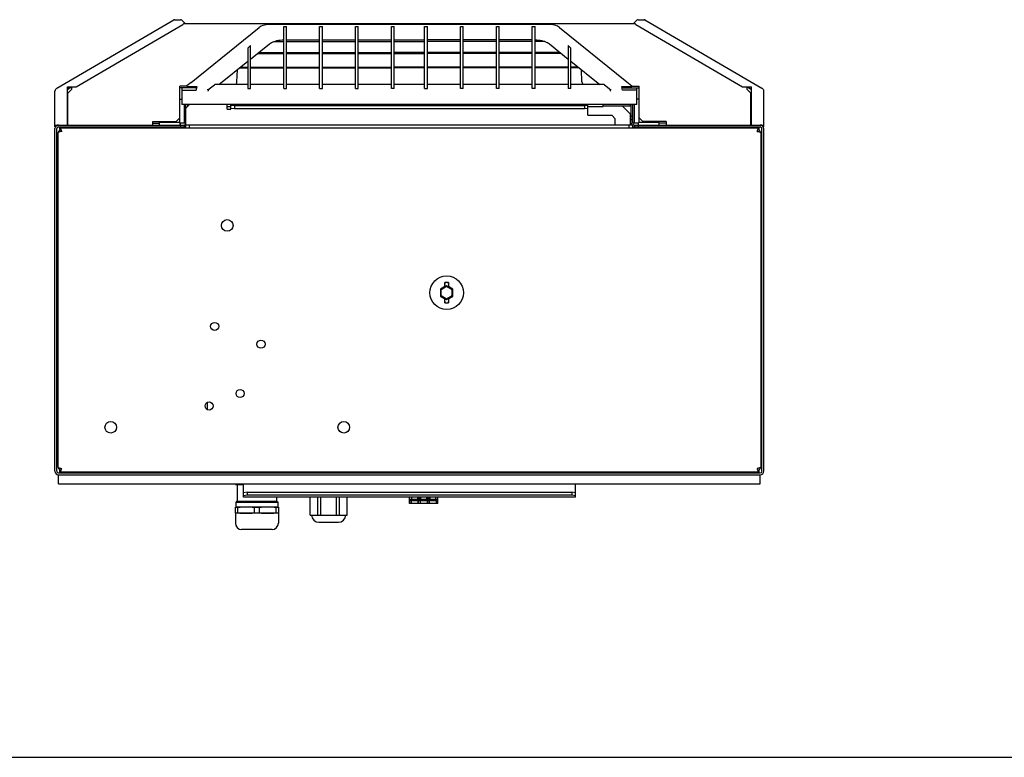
# Model space of a CAD drawing. Header units: inches. Extents: x 0 to 110, y 0 to 85.
# Tile 2 of 13: x 26 to 47, y 0 to 16. Entities that reach past the tile are written whole.
import ezdxf

# ---------------------------------------------------------------- set-up
doc = ezdxf.new("R2010")
doc.units = ezdxf.units.IN
doc.header["$LTSCALE"] = 6.05
doc.header["$MEASUREMENT"] = 0
doc.layers.get('0').update_dxf_attribs({"linetype": 'CONTINUOUS'})

msp = doc.modelspace()

# ---------------------------------------------------------------- linework, layer by layer
at = {"color": 7, "linetype": 'Continuous'}
for p, q in [((26.625, 14.689), (29.192, 16.187)), ((27.051, 14.721), (29.393, 16.087)), ((29.212, 16.192), (29.343, 16.192)), ((29.371, 16.181), (29.438, 16.114)), ((29.415, 16.106), (39.308, 16.106)), ((29.421, 16.114), (29.438, 16.114)), ((29.572, 14.815), (31.069, 16.024)), ((31.085, 16.035), (31.069, 16.024)), ((31.112, 16.05), (31.085, 16.035)), ((31.326, 16.089), (31.305, 16.089)), ((37.397, 16.089), (31.326, 16.089)), ((31.606, 14.683), (31.606, 16.04)), ((31.665, 16.035), (31.606, 16.035)), ((31.665, 14.683), (31.665, 16.04)), ((32.393, 14.683), (32.393, 16.04)), ((32.452, 16.035), (32.393, 16.035)), ((32.452, 14.683), (32.452, 16.04)), ((33.181, 14.683), (33.181, 16.04)), ((33.24, 16.035), (33.181, 16.035)), ((33.24, 14.683), (33.24, 16.04)), ((33.968, 14.683), (33.968, 16.04)), ((34.027, 16.035), (33.968, 16.035)), ((34.027, 14.683), (34.027, 16.04)), ((34.697, 14.683), (34.697, 16.04)), ((34.756, 16.035), (34.697, 16.035)), ((34.756, 14.683), (34.756, 16.04)), ((35.484, 14.683), (35.484, 16.04)), ((35.543, 16.035), (35.484, 16.035)), ((35.543, 14.683), (35.543, 16.04)), ((36.271, 14.683), (36.271, 16.04)), ((36.33, 16.035), (36.271, 16.035)), ((36.33, 14.683), (36.33, 16.04)), ((37.059, 14.683), (37.059, 16.04)), ((37.118, 16.035), (37.059, 16.035)), ((37.118, 14.683), (37.118, 16.04)), ((37.421, 16.089), (37.397, 16.089)), ((37.637, 16.036), (37.609, 16.051)), ((37.655, 16.024), (37.637, 16.036)), ((37.655, 16.024), (39.134, 14.829)), ((39.286, 16.114), (39.353, 16.181)), ((39.302, 16.114), (39.286, 16.114)), ((39.331, 16.087), (41.672, 14.721)), ((39.381, 16.192), (39.512, 16.192)), ((39.531, 16.187), (42.098, 14.689)), ((30.819, 15.564), (30.878, 15.627)), ((30.819, 15.564), (30.819, 14.683)), ((30.878, 15.328), (31.291, 15.662)), ((30.878, 14.683), (30.878, 15.627)), ((31.393, 15.714), (31.606, 15.714)), ((31.665, 15.751), (32.393, 15.751)), ((31.665, 15.714), (32.393, 15.714)), ((32.452, 15.751), (33.181, 15.751)), ((32.452, 15.714), (33.181, 15.714)), ((33.24, 15.751), (33.968, 15.751)), ((33.24, 15.714), (33.968, 15.714)), ((34.027, 15.751), (34.697, 15.751)), ((34.027, 15.714), (34.697, 15.714)), ((35.484, 15.751), (34.756, 15.751)), ((35.484, 15.714), (34.756, 15.714)), ((36.271, 15.751), (35.543, 15.751)), ((36.271, 15.714), (35.543, 15.714)), ((37.059, 15.751), (36.33, 15.751)), ((37.059, 15.714), (36.33, 15.714)), ((37.331, 15.714), (37.118, 15.714)), ((37.433, 15.662), (37.846, 15.328)), ((37.846, 15.627), (37.846, 14.683)), ((37.905, 15.564), (37.846, 15.627)), ((37.905, 14.683), (37.905, 15.564)), ((31.032, 15.453), (31.606, 15.453)), ((31.058, 15.474), (31.606, 15.474)), ((31.665, 15.474), (32.393, 15.474)), ((31.665, 15.453), (32.393, 15.453)), ((32.452, 15.474), (33.181, 15.474)), ((32.452, 15.453), (33.181, 15.453)), ((33.24, 15.474), (33.968, 15.474)), ((33.24, 15.453), (33.968, 15.453)), ((34.697, 15.474), (34.027, 15.474)), ((34.027, 15.453), (34.697, 15.453)), ((35.484, 15.474), (34.756, 15.474)), ((35.484, 15.453), (34.756, 15.453)), ((36.271, 15.474), (35.543, 15.474)), ((36.271, 15.453), (35.543, 15.453)), ((37.059, 15.474), (36.33, 15.474)), ((37.059, 15.453), (36.33, 15.453)), ((37.666, 15.474), (37.118, 15.474)), ((37.692, 15.453), (37.118, 15.453)), ((30.182, 14.767), (30.819, 15.281)), ((30.634, 15.132), (30.819, 15.132)), ((30.66, 15.152), (30.819, 15.152)), ((30.878, 15.152), (31.606, 15.152)), ((30.878, 15.132), (31.606, 15.132)), ((31.665, 15.152), (32.393, 15.152)), ((31.665, 15.132), (32.393, 15.132)), ((32.452, 15.152), (33.181, 15.152)), ((32.452, 15.132), (33.181, 15.132)), ((33.24, 15.152), (33.968, 15.152)), ((33.24, 15.132), (33.968, 15.132)), ((34.697, 15.152), (34.027, 15.152)), ((34.697, 15.132), (34.027, 15.132)), ((35.484, 15.152), (34.756, 15.152)), ((35.484, 15.132), (34.756, 15.132)), ((36.271, 15.152), (35.543, 15.152)), ((36.271, 15.132), (35.543, 15.132)), ((37.059, 15.152), (36.33, 15.152)), ((37.059, 15.132), (36.33, 15.132)), ((37.846, 15.152), (37.118, 15.152)), ((37.846, 15.132), (37.118, 15.132)), ((37.905, 15.281), (38.538, 14.77)), ((38.064, 15.152), (37.905, 15.152)), ((38.09, 15.132), (37.905, 15.132)), ((30.576, 14.828), (30.588, 15.094)), ((38.148, 14.828), (38.136, 15.094)), ((26.859, 13.879), (26.859, 14.715)), ((26.859, 14.715), (27.016, 14.715)), ((26.872, 14.649), (26.872, 14.715)), ((26.89, 14.685), (26.943, 14.715)), ((26.948, 14.715), (26.948, 14.66)), ((29.322, 13.938), (29.322, 14.732)), ((29.477, 14.732), (29.322, 14.732)), ((29.673, 14.696), (29.322, 14.696)), ((29.371, 14.696), (29.371, 14.332)), ((29.572, 14.815), (29.48, 14.741)), ((29.52, 14.722), (29.702, 14.722)), ((29.673, 14.722), (29.673, 14.696)), ((29.673, 14.696), (29.697, 14.702)), ((29.685, 14.646), (29.702, 14.722)), ((29.942, 14.649), (30.083, 14.763)), ((30.819, 14.767), (30.094, 14.767)), ((30.207, 14.774), (30.819, 14.774)), ((30.878, 14.774), (31.606, 14.774)), ((31.606, 14.767), (30.878, 14.767)), ((31.665, 14.774), (32.393, 14.774)), ((32.393, 14.767), (31.665, 14.767)), ((32.452, 14.774), (33.181, 14.774)), ((33.181, 14.767), (32.452, 14.767)), ((33.24, 14.774), (33.968, 14.774)), ((33.968, 14.767), (33.24, 14.767)), ((34.027, 14.774), (34.697, 14.774)), ((34.697, 14.767), (34.027, 14.767)), ((34.756, 14.774), (35.484, 14.774)), ((35.484, 14.767), (34.756, 14.767)), ((35.543, 14.774), (36.271, 14.774)), ((36.271, 14.767), (35.543, 14.767)), ((36.33, 14.774), (37.059, 14.774)), ((37.059, 14.767), (36.33, 14.767)), ((37.118, 14.774), (37.846, 14.774)), ((37.846, 14.767), (37.118, 14.767)), ((37.905, 14.774), (38.517, 14.774)), ((38.63, 14.767), (37.905, 14.767)), ((38.641, 14.763), (38.782, 14.649)), ((39.022, 14.722), (39.204, 14.722)), ((39.039, 14.646), (39.022, 14.722)), ((39.026, 14.702), (39.051, 14.696)), ((39.051, 14.722), (39.051, 14.696)), ((39.051, 14.696), (39.402, 14.696)), ((39.134, 14.829), (39.244, 14.741)), ((39.247, 14.732), (39.402, 14.732)), ((39.353, 14.332), (39.353, 14.696)), ((39.402, 13.938), (39.402, 14.732)), ((41.708, 14.715), (41.865, 14.715)), ((41.776, 14.66), (41.776, 14.715)), ((41.781, 14.715), (41.834, 14.685)), ((41.852, 14.715), (41.852, 14.649)), ((41.865, 13.879), (41.865, 14.715)), ((26.586, 13.84), (26.586, 14.621)), ((26.869, 14.581), (26.948, 14.66)), ((26.869, 13.879), (26.869, 14.581)), ((29.371, 14.646), (29.685, 14.646)), ((29.958, 14.657), (29.955, 14.654)), ((30.819, 14.683), (30.878, 14.683)), ((31.606, 14.683), (31.665, 14.683)), ((32.393, 14.683), (32.452, 14.683)), ((33.181, 14.683), (33.24, 14.683)), ((34.027, 14.683), (33.968, 14.683)), ((34.697, 14.683), (34.756, 14.683)), ((35.543, 14.683), (35.484, 14.683)), ((36.33, 14.683), (36.271, 14.683)), ((37.118, 14.683), (37.059, 14.683)), ((37.905, 14.683), (37.846, 14.683)), ((38.769, 14.654), (38.765, 14.657)), ((38.779, 14.621), (38.777, 14.628)), ((39.353, 14.646), (39.039, 14.646)), ((41.776, 14.66), (41.855, 14.581)), ((41.855, 13.879), (41.855, 14.581)), ((42.138, 13.84), (42.138, 14.621)), ((29.322, 14.45), (29.371, 14.45)), ((39.353, 14.332), (29.371, 14.332)), ((29.431, 13.919), (29.431, 14.332)), ((29.46, 14.253), (29.539, 14.332)), ((29.46, 13.82), (29.46, 14.332)), ((29.5, 14.293), (29.5, 14.332)), ((29.51, 14.332), (29.51, 14.303)), ((30.366, 14.225), (30.366, 14.332)), ((30.366, 14.287), (30.445, 14.287)), ((30.445, 14.225), (30.445, 14.323)), ((38.279, 14.323), (30.445, 14.323)), ((30.523, 14.301), (30.445, 14.308)), ((30.523, 14.301), (30.523, 14.242)), ((38.201, 14.301), (30.523, 14.301)), ((30.819, 14.332), (30.819, 14.323)), ((32.787, 14.332), (32.787, 14.323)), ((32.984, 14.323), (32.984, 14.332)), ((35.74, 14.332), (35.74, 14.323)), ((35.937, 14.323), (35.937, 14.332)), ((37.905, 14.332), (37.905, 14.323)), ((38.279, 14.308), (38.201, 14.301)), ((38.201, 14.301), (38.201, 14.242)), ((38.279, 14.096), (38.279, 14.323)), ((38.279, 14.287), (38.614, 14.287)), ((38.614, 14.287), (38.614, 14.332)), ((39.214, 14.292), (38.614, 14.292)), ((39.04, 14.292), (39.216, 14.116)), ((39.214, 14.292), (39.214, 14.333)), ((39.224, 14.332), (39.224, 13.919)), ((39.263, 13.919), (39.263, 14.332)), ((39.293, 14.332), (39.293, 13.919)), ((39.402, 14.45), (39.353, 14.45)), ((30.366, 14.225), (30.445, 14.225)), ((30.445, 14.249), (30.523, 14.242)), ((30.523, 14.242), (38.201, 14.242)), ((38.201, 14.242), (38.279, 14.249)), ((38.279, 14.096), (38.801, 14.096)), ((38.801, 14.096), (38.88, 14.017)), ((39.216, 13.879), (39.216, 14.116)), ((39.263, 14.076), (39.224, 14.076)), ((26.586, 13.879), (29.421, 13.879)), ((26.597, 13.84), (26.586, 13.84)), ((26.665, 13.84), (29.46, 13.84)), ((26.869, 13.978), (26.859, 13.978)), ((26.869, 13.938), (26.859, 13.938)), ((28.731, 13.879), (28.731, 13.958)), ((28.731, 13.958), (29.243, 13.958)), ((28.731, 13.919), (28.88, 13.919)), ((28.88, 13.879), (28.88, 13.938)), ((29.332, 13.938), (28.88, 13.938)), ((28.901, 13.84), (28.901, 13.82)), ((29.004, 13.84), (29.004, 13.82)), ((29.208, 13.84), (29.208, 13.82)), ((29.322, 14.037), (29.243, 13.958)), ((29.311, 13.84), (29.311, 13.82)), ((29.332, 13.879), (29.332, 13.938)), ((29.46, 13.919), (29.332, 13.919)), ((29.341, 13.879), (29.341, 13.919)), ((29.342, 13.879), (29.342, 13.84)), ((29.421, 13.879), (29.421, 13.84)), ((39.263, 13.879), (29.46, 13.879)), ((29.539, 13.82), (29.539, 13.879)), ((38.88, 13.879), (38.88, 14.017)), ((39.185, 13.82), (39.185, 13.879)), ((39.263, 13.997), (39.224, 13.997)), ((39.391, 13.919), (39.263, 13.919)), ((39.263, 13.82), (39.263, 13.879)), ((39.263, 13.84), (42.059, 13.84)), ((39.303, 13.879), (42.138, 13.879)), ((39.303, 13.879), (39.303, 13.84)), ((39.382, 13.919), (39.382, 13.879)), ((39.382, 13.879), (39.382, 13.84)), ((39.844, 13.938), (39.391, 13.938)), ((39.391, 13.879), (39.391, 13.938)), ((39.481, 13.958), (39.402, 14.037)), ((39.413, 13.84), (39.413, 13.82)), ((39.993, 13.958), (39.481, 13.958)), ((39.516, 13.84), (39.516, 13.82)), ((39.72, 13.84), (39.72, 13.82)), ((39.822, 13.84), (39.822, 13.82)), ((39.844, 13.879), (39.844, 13.938)), ((39.993, 13.919), (39.844, 13.919)), ((39.993, 13.958), (39.993, 13.879)), ((41.855, 13.978), (41.865, 13.978)), ((41.855, 13.938), (41.865, 13.938)), ((42.127, 13.84), (42.138, 13.84)), ((26.586, 6.281), (26.586, 13.801)), ((26.626, 6.281), (26.626, 13.801)), ((26.655, 6.366), (26.655, 13.716)), ((26.695, 13.781), (26.695, 13.82)), ((26.695, 13.82), (42.029, 13.82)), ((26.695, 13.781), (26.701, 13.78)), ((26.734, 13.741), (26.718, 13.738)), ((41.995, 13.757), (41.99, 13.741)), ((41.99, 13.741), (42.006, 13.738)), ((42, 13.772), (41.995, 13.757)), ((42.005, 13.785), (42, 13.772)), ((42.029, 13.82), (42.029, 13.781)), ((42.069, 13.716), (42.069, 6.366)), ((42.098, 6.281), (42.098, 13.801)), ((42.138, 6.281), (42.138, 13.801)), ((26.655, 13.21), (26.626, 13.21)), ((42.097, 13.21), (42.069, 13.21)), ((35.219, 10.375), (35.218, 10.327)), ((35.22, 10.42), (35.219, 10.375)), ((35.22, 10.406), (35.22, 10.42)), ((35.221, 10.381), (35.221, 10.333)), ((35.136, 10.333), (35.041, 10.278)), ((35.041, 10.278), (35.057, 10.269)), ((35.041, 10.278), (35.041, 10.119)), ((35.137, 10.319), (35.053, 10.271)), ((35.053, 10.271), (35.053, 10.126)), ((35.057, 10.269), (35.179, 10.339)), ((35.057, 10.128), (35.057, 10.269)), ((35.137, 10.319), (35.136, 10.333)), ((35.137, 10.319), (35.139, 10.317)), ((35.179, 10.349), (35.139, 10.327)), ((35.139, 10.317), (35.179, 10.34)), ((35.139, 10.326), (35.139, 10.327)), ((35.139, 10.317), (35.139, 10.326)), ((35.218, 10.327), (35.179, 10.349)), ((35.179, 10.339), (35.179, 10.349)), ((35.179, 10.34), (35.218, 10.317)), ((35.179, 10.339), (35.301, 10.269)), ((35.218, 10.327), (35.218, 10.326)), ((35.218, 10.317), (35.218, 10.326)), ((35.218, 10.317), (35.221, 10.319)), ((35.317, 10.278), (35.221, 10.333)), ((35.221, 10.333), (35.221, 10.319)), ((35.304, 10.271), (35.221, 10.319)), ((35.301, 10.269), (35.317, 10.278)), ((35.301, 10.269), (35.301, 10.128)), ((35.304, 10.126), (35.304, 10.271)), ((35.317, 10.119), (35.317, 10.278)), ((35.041, 10.119), (35.057, 10.128)), ((35.041, 10.119), (35.136, 10.064)), ((35.053, 10.126), (35.137, 10.078)), ((35.179, 10.057), (35.057, 10.128)), ((35.136, 10.064), (35.137, 10.078)), ((35.136, 10.015), (35.136, 10.064)), ((35.139, 10.079), (35.137, 10.078)), ((35.138, 9.976), (35.139, 10.021)), ((35.138, 9.99), (35.138, 9.976)), ((35.179, 10.056), (35.139, 10.079)), ((35.139, 10.071), (35.139, 10.079)), ((35.139, 10.069), (35.139, 10.071)), ((35.139, 10.069), (35.179, 10.047)), ((35.139, 10.021), (35.139, 10.069)), ((35.301, 10.128), (35.179, 10.057)), ((35.218, 10.079), (35.179, 10.056)), ((35.179, 10.047), (35.218, 10.069)), ((35.179, 10.057), (35.179, 10.047)), ((35.221, 10.078), (35.218, 10.079)), ((35.218, 10.079), (35.218, 10.071)), ((35.218, 10.071), (35.218, 10.069)), ((35.221, 10.078), (35.304, 10.126)), ((35.221, 10.064), (35.317, 10.119)), ((35.221, 10.078), (35.221, 10.064)), ((35.301, 10.128), (35.317, 10.119)), ((29.933, 7.63), (29.933, 7.793)), ((26.627, 7.462), (26.655, 7.462)), ((42.069, 7.462), (42.098, 7.462)), ((26.655, 6.366), (26.657, 6.363)), ((26.695, 6.261), (26.695, 6.301)), ((26.718, 6.343), (26.734, 6.34)), ((26.719, 6.296), (26.724, 6.31)), ((26.724, 6.31), (26.729, 6.325)), ((26.729, 6.325), (26.734, 6.34)), ((42.006, 6.343), (41.99, 6.34)), ((42.029, 6.301), (42.023, 6.302)), ((42.029, 6.301), (42.029, 6.261)), ((42.069, 6.366), (42.067, 6.363)), ((42.059, 6.241), (26.665, 6.241)), ((26.665, 6.005), (26.665, 6.202)), ((26.665, 6.202), (42.059, 6.202)), ((42.029, 6.261), (26.695, 6.261)), ((28.527, 6.241), (28.527, 6.261)), ((28.63, 6.241), (28.63, 6.261)), ((28.834, 6.241), (28.834, 6.261)), ((28.937, 6.241), (28.937, 6.261)), ((29.023, 6.241), (29.023, 6.261)), ((29.228, 6.241), (29.228, 6.261)), ((29.33, 6.241), (29.33, 6.261)), ((29.933, 6.241), (29.933, 6.261)), ((30.012, 6.241), (30.012, 6.261)), ((33.594, 6.241), (33.594, 6.261)), ((33.673, 6.241), (33.673, 6.261)), ((33.988, 6.261), (33.988, 6.241)), ((34.067, 6.261), (34.067, 6.241)), ((34.377, 6.261), (34.377, 6.241)), ((34.394, 6.261), (34.394, 6.241)), ((34.409, 6.261), (34.41, 6.241)), ((34.544, 6.241), (34.545, 6.261)), ((34.609, 6.261), (34.61, 6.241)), ((34.744, 6.241), (34.745, 6.261)), ((34.809, 6.261), (34.81, 6.241)), ((34.944, 6.241), (34.945, 6.261)), ((34.977, 6.261), (34.977, 6.241)), ((38.555, 6.241), (38.555, 6.261)), ((39.394, 6.241), (39.394, 6.261)), ((39.496, 6.241), (39.496, 6.261)), ((39.7, 6.241), (39.7, 6.261)), ((39.787, 6.241), (39.787, 6.261)), ((39.89, 6.241), (39.89, 6.261)), ((40.094, 6.241), (40.094, 6.261)), ((40.196, 6.241), (40.196, 6.261)), ((42.059, 6.005), (42.059, 6.202)), ((26.665, 6.005), (42.059, 6.005)), ((30.543, 5.986), (30.543, 6.005)), ((30.543, 5.999), (30.592, 5.999)), ((30.543, 5.986), (30.72, 5.986)), ((30.582, 5.986), (30.582, 5.612)), ((30.592, 6.005), (30.592, 5.999)), ((30.72, 5.71), (30.72, 6.005)), ((38.004, 5.71), (38.004, 6.005)), ((30.799, 5.817), (30.72, 5.803)), ((30.72, 5.745), (30.799, 5.759)), ((38.004, 5.71), (30.72, 5.71)), ((30.799, 5.817), (37.925, 5.817)), ((30.799, 5.817), (30.799, 5.759)), ((30.799, 5.759), (37.925, 5.759)), ((31.449, 5.71), (31.449, 5.612)), ((32.182, 5.316), (32.182, 5.71)), ((32.351, 5.316), (32.351, 5.71)), ((32.422, 5.316), (32.422, 5.71)), ((32.759, 5.316), (32.759, 5.71)), ((32.83, 5.316), (32.83, 5.71)), ((32.999, 5.316), (32.999, 5.71)), ((34.365, 5.572), (34.365, 5.71)), ((34.989, 5.663), (34.365, 5.663)), ((34.989, 5.631), (34.365, 5.631)), ((34.398, 5.631), (34.399, 5.572)), ((34.402, 5.621), (34.398, 5.621)), ((34.402, 5.572), (34.402, 5.631)), ((34.416, 5.663), (34.416, 5.71)), ((34.538, 5.71), (34.538, 5.663)), ((34.601, 5.682), (34.553, 5.682)), ((34.553, 5.663), (34.553, 5.682)), ((34.556, 5.572), (34.556, 5.631)), ((34.556, 5.631), (34.556, 5.582)), ((34.598, 5.631), (34.599, 5.572)), ((34.602, 5.621), (34.598, 5.621)), ((34.601, 5.663), (34.601, 5.682)), ((34.602, 5.572), (34.602, 5.631)), ((34.616, 5.663), (34.616, 5.71)), ((34.738, 5.71), (34.738, 5.663)), ((34.801, 5.683), (34.753, 5.683)), ((34.753, 5.663), (34.753, 5.683)), ((34.756, 5.572), (34.756, 5.631)), ((34.756, 5.631), (34.756, 5.582)), ((34.798, 5.631), (34.799, 5.572)), ((34.802, 5.621), (34.798, 5.621)), ((34.801, 5.663), (34.801, 5.683)), ((34.802, 5.572), (34.802, 5.631)), ((34.816, 5.663), (34.816, 5.71)), ((34.938, 5.71), (34.938, 5.663)), ((34.956, 5.572), (34.956, 5.631)), ((34.956, 5.631), (34.956, 5.582)), ((34.989, 5.572), (34.989, 5.71)), ((38.004, 5.803), (37.925, 5.817)), ((37.925, 5.817), (37.925, 5.759)), ((37.925, 5.759), (38.004, 5.745)), ((31.488, 5.493), (30.543, 5.493)), ((30.543, 5.356), (30.543, 5.493)), ((30.592, 5.481), (30.543, 5.481)), ((30.567, 5.612), (30.552, 5.597)), ((31.478, 5.597), (30.552, 5.597)), ((30.552, 5.597), (30.552, 5.493)), ((31.463, 5.612), (30.567, 5.612)), ((30.592, 5.481), (30.592, 5.368)), ((31.064, 5.481), (30.967, 5.481)), ((30.967, 5.368), (30.967, 5.481)), ((31.064, 5.481), (31.064, 5.368)), ((31.488, 5.481), (31.439, 5.481)), ((31.439, 5.368), (31.439, 5.481)), ((31.463, 5.612), (31.478, 5.597)), ((31.478, 5.597), (31.478, 5.493)), ((31.488, 5.493), (31.488, 5.356)), ((34.399, 5.572), (34.365, 5.572)), ((34.599, 5.572), (34.402, 5.572)), ((34.799, 5.572), (34.602, 5.572)), ((34.989, 5.572), (34.802, 5.572)), ((30.543, 5.368), (30.592, 5.368)), ((30.543, 5.356), (30.543, 5.356)), ((31.488, 5.356), (30.543, 5.356)), ((30.543, 5.356), (30.543, 5.139)), ((30.967, 5.368), (31.064, 5.368)), ((31.439, 5.368), (31.488, 5.368)), ((31.488, 5.356), (31.488, 5.356)), ((31.488, 5.356), (31.488, 5.139)), ((32.182, 5.316), (32.999, 5.316)), ((31.35, 5.001), (30.681, 5.001)), ((32.374, 5.159), (32.807, 5.159)), ((0, 0), (110, 0))]:
    msp.add_line(p, q, dxfattribs=at)
for points in [[(29.421, 16.114), (29.42, 16.113), (29.419, 16.113), (29.418, 16.113), (29.417, 16.112), (29.416, 16.111), (29.415, 16.11)], [(31.305, 16.089), (31.261, 16.086), (31.219, 16.081), (31.18, 16.073), (31.144, 16.063), (31.112, 16.05)], [(37.609, 16.051), (37.578, 16.064), (37.543, 16.074), (37.506, 16.081), (37.465, 16.086), (37.421, 16.089)], [(39.302, 16.114), (39.304, 16.113), (39.305, 16.113), (39.306, 16.113), (39.307, 16.112), (39.308, 16.111), (39.308, 16.11)], [(31.291, 15.662), (31.311, 15.677), (31.334, 15.69), (31.361, 15.702), (31.39, 15.714), (31.422, 15.723), (31.456, 15.732), (31.491, 15.739), (31.529, 15.745), (31.567, 15.748), (31.606, 15.751)], [(37.118, 15.751), (37.157, 15.748), (37.195, 15.745), (37.232, 15.739), (37.268, 15.732), (37.302, 15.723), (37.334, 15.714), (37.363, 15.702), (37.389, 15.69), (37.413, 15.677), (37.433, 15.662)], [(30.083, 14.763), (30.087, 14.765), (30.09, 14.766), (30.094, 14.767)], [(38.641, 14.763), (38.639, 14.764), (38.636, 14.766), (38.634, 14.766), (38.631, 14.767), (38.63, 14.767)], [(26.872, 14.649), (26.872, 14.654), (26.873, 14.66), (26.874, 14.665), (26.876, 14.669), (26.879, 14.674), (26.882, 14.678), (26.886, 14.682), (26.89, 14.685)], [(29.942, 14.649), (29.942, 14.652), (29.941, 14.655), (29.941, 14.658), (29.94, 14.661), (29.939, 14.664), (29.939, 14.667)], [(29.942, 14.649), (29.945, 14.65), (29.947, 14.65), (29.949, 14.651), (29.951, 14.652), (29.953, 14.653), (29.955, 14.654)], [(29.944, 14.621), (29.947, 14.628), (29.949, 14.634), (29.951, 14.639), (29.953, 14.645), (29.956, 14.654)], [(38.777, 14.628), (38.773, 14.639), (38.771, 14.645), (38.77, 14.65), (38.768, 14.654)], [(38.782, 14.649), (38.779, 14.65), (38.777, 14.65), (38.774, 14.651), (38.772, 14.652), (38.771, 14.653), (38.769, 14.654)], [(38.782, 14.649), (38.782, 14.652), (38.783, 14.655), (38.783, 14.658), (38.784, 14.661), (38.784, 14.664), (38.785, 14.667)], [(41.834, 14.685), (41.838, 14.682), (41.842, 14.678), (41.845, 14.674), (41.848, 14.669), (41.85, 14.664), (41.851, 14.66), (41.852, 14.654), (41.852, 14.649)], [(26.661, 13.722), (26.657, 13.719), (26.655, 13.716)], [(26.678, 13.729), (26.668, 13.725), (26.661, 13.722)], [(26.718, 13.738), (26.704, 13.735), (26.69, 13.732), (26.678, 13.729)], [(26.714, 13.797), (26.709, 13.807), (26.704, 13.814), (26.7, 13.819), (26.695, 13.82)], [(26.701, 13.78), (26.708, 13.776), (26.714, 13.769), (26.721, 13.761), (26.727, 13.752), (26.734, 13.741)], [(26.724, 13.772), (26.719, 13.785), (26.714, 13.797)], [(26.734, 13.741), (26.729, 13.757), (26.724, 13.772)], [(41.99, 13.741), (41.996, 13.752), (42.003, 13.761), (42.01, 13.769), (42.016, 13.776)], [(42.029, 13.82), (42.024, 13.819), (42.019, 13.814), (42.014, 13.807), (42.01, 13.797), (42.005, 13.785)], [(42.006, 13.738), (42.02, 13.735), (42.034, 13.732), (42.046, 13.729)], [(42.016, 13.776), (42.023, 13.78), (42.029, 13.781)], [(42.046, 13.729), (42.055, 13.725), (42.063, 13.722)], [(42.063, 13.722), (42.067, 13.719), (42.069, 13.716)], [(35.136, 10.333), (35.136, 10.381), (35.136, 10.383), (35.137, 10.384), (35.137, 10.385), (35.137, 10.386), (35.137, 10.387), (35.137, 10.387), (35.137, 10.388)], [(35.138, 10.42), (35.138, 10.406), (35.137, 10.401), (35.137, 10.397), (35.137, 10.393), (35.137, 10.39), (35.137, 10.388)], [(35.22, 10.42), (35.206, 10.421), (35.193, 10.422), (35.179, 10.422), (35.165, 10.422), (35.152, 10.421), (35.138, 10.42)], [(35.221, 10.388), (35.221, 10.39), (35.221, 10.393), (35.22, 10.397), (35.22, 10.401), (35.22, 10.406)], [(35.221, 10.388), (35.221, 10.387), (35.221, 10.387), (35.221, 10.386), (35.221, 10.385), (35.221, 10.384), (35.221, 10.383), (35.221, 10.381)], [(35.137, 10.009), (35.137, 10.009), (35.137, 10.01), (35.137, 10.011), (35.137, 10.012), (35.137, 10.013), (35.136, 10.014), (35.136, 10.015)], [(35.137, 10.009), (35.137, 10.006), (35.137, 10.003), (35.137, 9.999), (35.137, 9.995), (35.138, 9.99)], [(35.138, 9.976), (35.152, 9.975), (35.165, 9.974), (35.179, 9.974), (35.193, 9.974), (35.206, 9.975), (35.22, 9.976)], [(35.22, 9.976), (35.22, 9.99), (35.22, 9.995), (35.22, 9.999), (35.221, 10.003), (35.221, 10.006), (35.221, 10.009)], [(35.221, 10.064), (35.221, 10.015), (35.221, 10.014), (35.221, 10.013), (35.221, 10.012), (35.221, 10.011), (35.221, 10.01), (35.221, 10.009), (35.221, 10.009)], [(26.657, 6.363), (26.661, 6.359), (26.668, 6.356), (26.678, 6.353), (26.69, 6.35)], [(26.69, 6.35), (26.704, 6.346), (26.718, 6.343)], [(26.708, 6.306), (26.701, 6.302), (26.695, 6.301)], [(26.695, 6.261), (26.7, 6.263), (26.704, 6.267), (26.709, 6.274), (26.714, 6.284), (26.719, 6.296)], [(26.734, 6.34), (26.727, 6.33), (26.721, 6.32), (26.714, 6.312), (26.708, 6.306)], [(42.023, 6.302), (42.016, 6.306), (42.01, 6.312), (42.003, 6.32), (41.996, 6.33), (41.99, 6.34)], [(41.99, 6.34), (41.995, 6.325), (42, 6.31)], [(42, 6.31), (42.005, 6.296), (42.01, 6.284)], [(42.034, 6.35), (42.02, 6.346), (42.006, 6.343)], [(42.01, 6.284), (42.014, 6.274), (42.019, 6.267), (42.024, 6.263), (42.029, 6.261)], [(42.067, 6.363), (42.063, 6.359), (42.055, 6.356), (42.046, 6.353), (42.034, 6.35)], [(30.592, 5.999), (30.615, 5.996), (30.639, 5.993), (30.662, 5.991), (30.686, 5.989), (30.709, 5.988), (30.72, 5.987)], [(30.779, 5.493), (30.756, 5.493), (30.732, 5.493), (30.709, 5.492), (30.686, 5.49), (30.662, 5.488), (30.639, 5.486), (30.615, 5.484), (30.592, 5.481)], [(30.967, 5.481), (30.943, 5.484), (30.92, 5.486), (30.896, 5.488), (30.873, 5.49), (30.85, 5.492), (30.826, 5.493), (30.803, 5.493), (30.779, 5.493)], [(31.252, 5.493), (31.228, 5.493), (31.205, 5.493), (31.181, 5.492), (31.158, 5.49), (31.135, 5.488), (31.111, 5.486), (31.088, 5.484), (31.064, 5.481)], [(31.439, 5.481), (31.416, 5.484), (31.392, 5.486), (31.369, 5.488), (31.345, 5.49), (31.322, 5.492), (31.299, 5.493), (31.275, 5.493), (31.252, 5.493)], [(30.592, 5.368), (30.619, 5.365), (30.645, 5.362), (30.672, 5.36), (30.699, 5.358), (30.726, 5.357), (30.752, 5.356), (30.779, 5.356), (30.806, 5.356), (30.833, 5.357), (30.86, 5.358), (30.886, 5.36), (30.913, 5.362), (30.94, 5.365), (30.967, 5.368)], [(31.064, 5.368), (31.091, 5.365), (31.118, 5.362), (31.145, 5.36), (31.171, 5.358), (31.198, 5.357), (31.225, 5.356), (31.252, 5.356), (31.279, 5.356), (31.305, 5.357), (31.332, 5.358), (31.359, 5.36), (31.385, 5.362), (31.412, 5.365), (31.439, 5.368)]]:
    msp.add_lwpolyline(points, dxfattribs=at)
for centre, radius in [((30.366, 11.675), 0.128), ((35.179, 10.198), 0.368), ((30.09, 9.459), 0.0886), ((31.106, 9.069), 0.0886), ((30.647, 7.986), 0.0886), ((29.967, 7.712), 0.0886), ((27.809, 7.245), 0.128), ((32.923, 7.245), 0.128)]:
    msp.add_circle(centre, radius, dxfattribs=at)
for centre, radius, start, end in [((29.212, 16.153), 0.0394, 90, 120.2564), ((29.343, 16.153), 0.0394, 45, 90), ((39.381, 16.153), 0.0394, 90, 135), ((39.512, 16.153), 0.0394, 59.7436, 90), ((26.665, 14.621), 0.0787, 120.2564, 180), ((42.059, 14.621), 0.0787, 0, 59.7436), ((26.665, 13.801), 0.0787, 90, 180), ((26.665, 13.801), 0.0394, 90, 180), ((29.421, 13.919), 0.0394, 270, 344.4067), ((29.421, 13.919), 0.0787, 270, 300.1118), ((39.303, 13.919), 0.0787, 180, 210.1118), ((39.303, 13.919), 0.0394, 180, 270), ((39.303, 13.919), 0.0787, 239.8882, 270), ((42.059, 13.801), 0.0787, 0, 90), ((42.059, 13.801), 0.0394, 0, 90), ((26.734, 13.702), 0.0787, 109.9355, 167.397), ((41.99, 13.702), 0.0787, 12.6138, 70.0645), ((26.665, 6.281), 0.0787, 180, 270), ((26.665, 6.281), 0.0394, 180, 270), ((26.734, 6.379), 0.0787, 192.6024, 250.0645), ((41.99, 6.379), 0.0787, 289.9355, 347.3868), ((42.059, 6.281), 0.0787, 270, 360), ((42.059, 6.281), 0.0394, 270, 360), ((26.842, 6.32), 0.0787, 228.8191, 270), ((29.893, 6.32), 0.0787, 279.1491, 300.1208), ((33.712, 6.32), 0.0787, 239.8792, 270), ((32.374, 5.316), 0.157, 180, 270), ((32.807, 5.316), 0.157, 270, 360), ((30.681, 5.139), 0.138, 180, 270), ((31.35, 5.139), 0.138, 270, 360)]:
    msp.add_arc(centre, radius, start, end, dxfattribs=at)
for centre, major_axis, ratio, start_param, end_param in [((29.124, 16.149), (0.293, -0.031), 0.294295, 5.90327, 6.197294), ((39.599, 16.149), (0.293, 0.031), 0.294295, -3.055702, -2.761678), ((26.998, 14.734), (0.0586, -0.0063), 0.294295, -1.220677, -0.379915), ((29.543, 14.741), (0.0668, 0.0067), 0.255656, 2.769047, 4.338123), ((30.199, 14.735), (0.011, 0.0391), 0.44653, 0.124623, 0.765436), ((30.556, 14.814), (0.011, 0.0391), 0.44653, -3.01697, -1.089952), ((38.168, 14.814), (-0.011, 0.0391), 0.44653, 1.089952, 3.01697), ((38.525, 14.735), (-0.011, 0.0391), 0.44653, -0.763011, -0.124623), ((39.181, 14.741), (0.0668, -0.0067), 0.255656, -1.19653, 0.372546), ((41.726, 14.734), (0.0586, 0.0063), 0.294295, -2.761678, -1.920916), ((35.125, 10.198), (0, 0.419), 0.034921, -1.258605, -1.012915), ((35.232, 10.198), (0, 0.419), 0.034921, -4.400198, -4.154507)]:
    msp.add_ellipse(centre, major_axis=major_axis, ratio=ratio, start_param=start_param, end_param=end_param, dxfattribs=at)

doc.saveas('drawing.dxf')
